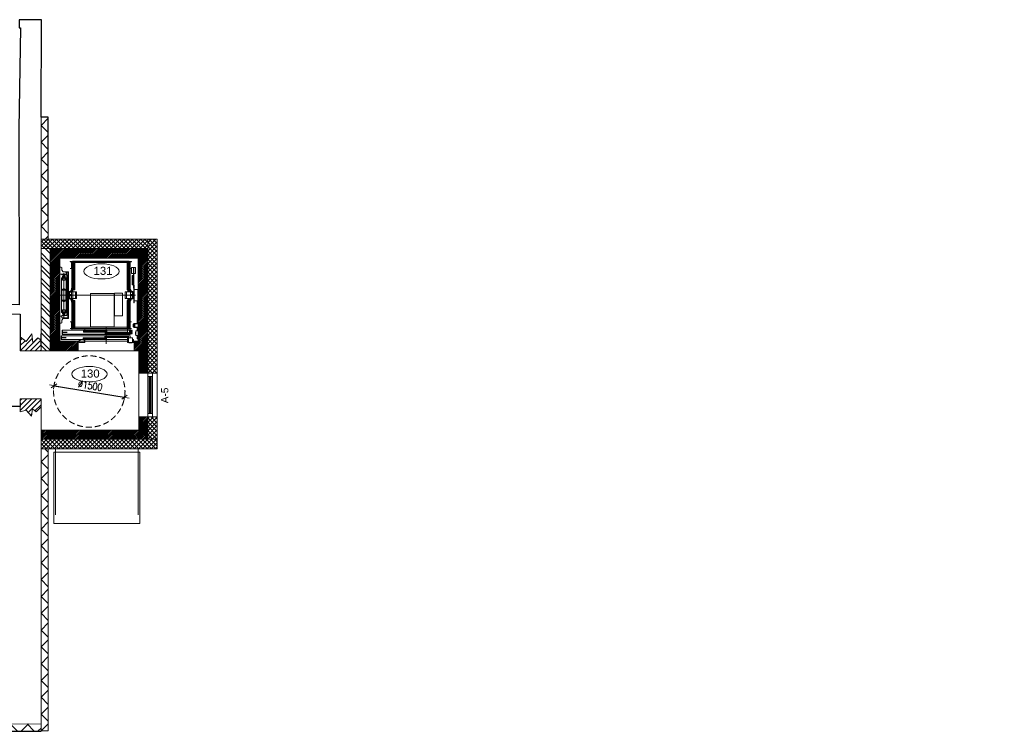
# Model space of a CAD drawing. Header units: millimetres. Extents: x -50720 to 364380, y -21425 to 41280.
# Tile 8 of 8: x 162310 to 182987, y 24193 to 39150. Entities that reach past the tile are written whole.
import ezdxf

# ---------------------------------------------------------------- set-up
doc = ezdxf.new("R2010")
doc.units = ezdxf.units.MM
doc.header["$LTSCALE"] = 500
doc.header["$MEASUREMENT"] = 0
doc.header["$PDMODE"] = 3
doc.header["$PDSIZE"] = -100
doc.linetypes.add('DASHED2', pattern=[0.375, 0.25, -0.125])
doc.layers.get('0').update_dxf_attribs({"linetype": 'CONTINUOUS', "lineweight": 9})
doc.layers.get('DEFPOINTS').update_dxf_attribs({"linetype": 'CONTINUOUS', "lineweight": 9})
for name, color, linetype, lineweight in [('1_Evakuatsioon', 94, 'CONTINUOUS', 20), ('1_KORRUS', 7, 'CONTINUOUS', 9), ('1_KORRUS_HATS', 44, 'CONTINUOUS', 9), ('1_Ruumi_nr', 7, 'CONTINUOUS', 20), ('1_Seina_hats', 46, 'CONTINUOUS', 9), ('1_Uued seinad', 7, 'CONTINUOUS', 18), ('1_Uued uksed', 142, 'CONTINUOUS', 15), ('1_Uued_aknad_TEXT', 7, 'CONTINUOUS', 18), ('2_Santehnika', 142, 'CONTINUOUS', 9), ('KATUS', 46, 'CONTINUOUS', 9), ('SEINAD', 7, 'CONTINUOUS', 15)]:
    doc.layers.add(name, color=color, linetype=linetype, lineweight=lineweight)
doc.styles.add('Arial', font='ARIALUNI.TTF', dxfattribs={"height": 300})
doc.styles.add('S', font='simplex.shx', dxfattribs={"width": 0.8})
doc.styles.get("Standard").update_dxf_attribs({"font": 'ARIALUNI.TTF'})
doc.dimstyles.new('priit_100', dxfattribs={"dimscale": 50, "dimtxt": 3, "dimasz": 0.1, "dimexe": 0, "dimexo": 0, "dimgap": 1, "dimtad": 1, "dimdec": 0, "dimzin": 0, "dimdsep": 46, "dimtxsty": 'S', "dimblk": 'R8MITTA', "dimcen": 2.5, "dimse1": 1, "dimse2": 1, "dimadec": 1, "dimazin": 0, "dimtp": 6, "dimtm": 6, "dimtfac": 1, "dimtdec": 0, "dimtofl": 0, "dimtmove": 0, "dimatfit": 2, "dimldrblk": 'R8MITTA', "dimfxl": 1, "dimtolj": 1, "dimtzin": 0, "dimarcsym": 0})
pattern_1 = [(45, (162760, 24200), (-176.7767, 176.7767), []), (135, (162760, 24200), (-176.7767, -176.7767), [])]

# ---------------------------------------------------------------- blocks, each defined once
blk = doc.blocks.new('ruumi ellips')
blk.add_ellipse((0, 0), major_axis=(-370, 0), ratio=0.432432)
blk = doc.blocks.new('R8MITTA', base_point=(3180, 3140))
for p, q in [((3170, 3130), (3190, 3150)), ((3180, 3155), (3180, 3125)), ((3160, 3140), (3200, 3140))]:
    blk.add_line(p, q)
blk = doc.blocks.new('*D81')
at = {"layer": '2_Santehnika', "color": 0, "lineweight": -2, "transparency": 16777216}
blk.add_line((163036, 31455), (164506, 31215), dxfattribs=at)
at = {"layer": 'DEFPOINTS', "color": 0, "transparency": 16777216}
for p in [(163031, 31456), (164511, 31214)]:
    blk.add_point(p, dxfattribs=at)
at = {"layer": '2_Santehnika', "color": 0, "lineweight": -2, "transparency": 16777216, "xscale": 5, "yscale": 5, "zscale": 5}
for p, rotation in [((163031, 31456), 170.703809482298), ((164511, 31214), 350.7038094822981)]:
    blk.add_blockref('R8MITTA', p, dxfattribs=dict(at, rotation=rotation))
at = {"layer": '2_Santehnika', "color": 0, "transparency": 16777216, "insert": (163791, 31458), "char_height": 150, "attachment_point": 5, "rotation": 350.7038, "style": 'S'}
blk.add_mtext('\\A1;∅1500', dxfattribs=at)
blk = doc.blocks.new('Lift Shindler')
for p, q in [((10, 1960), (-190, 1960)), ((-190, 1960), (-190, -190)), ((-190, 1578), (192, 1960)), ((-190, 1613), (157, 1960)), ((-190, 1648), (122, 1960)), ((-190, 1684), (86, 1960)), ((-190, 1719), (51, 1960)), ((-190, 1755), (15, 1960)), ((-190, 1790), (-20, 1960)), ((-190, 1825), (-55, 1960)), ((-190, 1861), (-91, 1960)), ((-190, 1896), (-126, 1960)), ((-190, 1931), (-161, 1960)), ((1660, 1960), (10, 1960)), ((28, 1760), (228, 1960)), ((63, 1760), (263, 1960)), ((98, 1760), (298, 1960)), ((134, 1760), (334, 1960)), ((169, 1760), (369, 1960)), ((204, 1760), (404, 1960)), ((240, 1760), (440, 1960)), ((275, 1760), (475, 1960)), ((310, 1760), (510, 1960)), ((346, 1760), (546, 1960)), ((381, 1760), (581, 1960)), ((416, 1760), (616, 1960)), ((452, 1760), (652, 1960)), ((487, 1760), (687, 1960)), ((523, 1760), (723, 1960)), ((558, 1760), (758, 1960)), ((593, 1760), (793, 1960)), ((629, 1760), (829, 1960)), ((664, 1760), (864, 1960)), ((699, 1760), (899, 1960)), ((735, 1760), (935, 1960)), ((770, 1760), (970, 1960)), ((805, 1760), (1005, 1960)), ((841, 1760), (1041, 1960)), ((876, 1760), (1076, 1960)), ((911, 1760), (1111, 1960)), ((947, 1760), (1147, 1960)), ((982, 1760), (1182, 1960)), ((1018, 1760), (1218, 1960)), ((1053, 1760), (1253, 1960)), ((1088, 1760), (1288, 1960)), ((1124, 1760), (1324, 1960)), ((1159, 1760), (1359, 1960)), ((1194, 1760), (1394, 1960)), ((1230, 1760), (1430, 1960)), ((1265, 1760), (1465, 1960)), ((1300, 1760), (1500, 1960)), ((1336, 1760), (1536, 1960)), ((1371, 1760), (1571, 1960)), ((1406, 1760), (1606, 1960)), ((1442, 1760), (1642, 1960)), ((1477, 1760), (1677, 1960)), ((1513, 1760), (1713, 1960)), ((1548, 1760), (1748, 1960)), ((1583, 1760), (1783, 1960)), ((1619, 1760), (1819, 1960)), ((1654, 1760), (1854, 1960)), ((1860, 1960), (1660, 1960)), ((1660, 1731), (1860, 1931)), ((1660, 1695), (1860, 1895)), ((1860, -190), (1860, 1960)), ((-190, 1542), (10, 1742)), ((-190, 1507), (10, 1707)), ((-190, 1472), (10, 1672)), ((10, 1760), (10, 1570)), ((10, 10), (10, 1760)), ((10, 1760), (1660, 1760)), ((233, 1684), (233, 1680)), ((1521, 1684), (233, 1684)), ((233, 1680), (233, 1678)), ((263, 1680), (233, 1680)), ((233, 1680), (1521, 1680)), ((233, 1678), (261, 1678)), ((261, 1678), (261, 1542)), ((263, 1540), (263, 1680)), ((271, 1680), (263, 1680)), ((263, 1680), (263, 1050)), ((271, 1050), (271, 1680)), ((273, 1680), (271, 1680)), ((271, 1680), (271, 1050)), ((273, 1050), (273, 1680)), ((274, 1680), (274, 1050)), ((277, 1050), (277, 1680)), ((282, 1694), (282, 1692)), ((1472, 1694), (282, 1694)), ((282, 1692), (1472, 1692)), ((322, 1667), (300, 1667)), ((300, 1667), (300, 1093)), ((322, 1093), (322, 1667)), ((325, 1667), (322, 1667)), ((322, 1667), (322, 1093)), ((1429, 1680), (325, 1680)), ((325, 1680), (325, 1670)), ((325, 1670), (1429, 1670)), ((1429, 1670), (325, 1670)), ((325, 1670), (325, 1667)), ((325, 1093), (325, 1667)), ((325, 1667), (1429, 1667)), ((1429, 1670), (1429, 1680)), ((1429, 1667), (1429, 1670)), ((1432, 1667), (1429, 1667)), ((1429, 1667), (1429, 1093)), ((1454, 1667), (1432, 1667)), ((1432, 1667), (1432, 1093)), ((1432, 1093), (1432, 1667)), ((1454, 1093), (1454, 1667)), ((1472, 1692), (1472, 1694)), ((1477, 1680), (1477, 1050)), ((1480, 1050), (1480, 1680)), ((1483, 1680), (1481, 1680)), ((1481, 1680), (1481, 1050)), ((1491, 1680), (1483, 1680)), ((1483, 1680), (1483, 1050)), ((1483, 1050), (1483, 1680)), ((1521, 1680), (1491, 1680)), ((1491, 1680), (1491, 1540)), ((1491, 1050), (1491, 1680)), ((1493, 1678), (1521, 1678)), ((1493, 1542), (1493, 1678)), ((1521, 1680), (1521, 1684)), ((1521, 1678), (1521, 1680)), ((1660, 1660), (1860, 1860)), ((1660, 1625), (1860, 1825)), ((1660, 1589), (1860, 1789)), ((1660, 1102), (1660, 1760)), ((1660, 1760), (1660, 10)), ((1660, 1554), (1860, 1754)), ((1660, 1519), (1860, 1719)), ((1660, 1483), (1860, 1683)), ((-190, 1436), (10, 1636)), ((-190, 1401), (10, 1601)), ((-190, 1366), (10, 1566)), ((-190, 1330), (10, 1530)), ((-190, 1295), (10, 1495)), ((-190, 1260), (10, 1460)), ((43, 1570), (10, 1570)), ((10, 1570), (10, 1420)), ((53, 1560), (43, 1570)), ((53, 1505), (53, 1560)), ((83, 1470), (53, 1505)), ((93, 1470), (83, 1470)), ((93, 1470), (93, 1468)), ((193, 1470), (93, 1470)), ((93, 1468), (191, 1468)), ((150, 1440), (131, 1468)), ((184, 1460), (137, 1460)), ((184, 1018), (184, 1460)), ((191, 1468), (191, 990)), ((193, 990), (193, 1470)), ((233, 1542), (233, 1540)), ((261, 1542), (233, 1542)), ((233, 1540), (263, 1540)), ((1491, 1540), (1521, 1540)), ((1521, 1542), (1493, 1542)), ((1557, 1562), (1521, 1562)), ((1521, 1562), (1521, 1432)), ((1521, 1540), (1521, 1542)), ((1557, 1432), (1557, 1562)), ((1558, 1535), (1558, 1125)), ((1564, 1535), (1558, 1535)), ((1564, 1125), (1564, 1535)), ((1565, 1562), (1565, 1432)), ((1601, 1562), (1565, 1562)), ((1601, 1432), (1601, 1562)), ((1660, 1448), (1860, 1648)), ((1660, 1413), (1860, 1613)), ((1660, 1377), (1860, 1577)), ((1660, 1342), (1860, 1542)), ((1660, 1306), (1860, 1506)), ((1660, 1271), (1860, 1471)), ((-190, 1224), (10, 1424)), ((-190, 1189), (10, 1389)), ((-190, 1154), (10, 1354)), ((-190, 1118), (10, 1318)), ((-190, 1083), (10, 1283)), ((-190, 1047), (10, 1247)), ((10, 1420), (10, 540)), ((10, 1420), (150, 1420)), ((70, 1346), (45, 1346)), ((45, 1346), (45, 1296)), ((45, 1296), (48, 1296)), ((48, 1343), (70, 1343)), ((48, 1296), (48, 1343)), ((70, 1342), (48, 1342)), ((48, 1342), (48, 618)), ((54, 1420), (54, 1410)), ((54, 1410), (159, 1410)), ((82, 1378), (70, 1378)), ((70, 1378), (70, 1358)), ((126, 1358), (70, 1358)), ((70, 1358), (70, 1338)), ((70, 1358), (82, 1358)), ((70, 1338), (126, 1338)), ((126, 1338), (70, 1338)), ((70, 1338), (70, 1292)), ((70, 1292), (126, 1292)), ((98, 1410), (73, 1410)), ((73, 1410), (73, 1406)), ((73, 1406), (88, 1406)), ((82, 1358), (82, 1378)), ((88, 1385), (83, 1385)), ((83, 1385), (83, 1360)), ((83, 1360), (113, 1360)), ((88, 1406), (88, 1385)), ((98, 1445), (98, 515)), ((123, 1410), (98, 1410)), ((108, 1406), (123, 1406)), ((108, 1385), (108, 1406)), ((113, 1385), (108, 1385)), ((113, 1360), (113, 1385)), ((126, 1378), (114, 1378)), ((114, 1378), (114, 1358)), ((114, 1358), (126, 1358)), ((123, 1406), (123, 1410)), ((126, 1358), (126, 1378)), ((126, 1338), (126, 1358)), ((151, 1346), (126, 1346)), ((126, 1343), (148, 1343)), ((148, 1342), (126, 1342)), ((126, 1292), (126, 1338)), ((148, 1343), (148, 1296)), ((148, 618), (148, 1342)), ((148, 1296), (151, 1296)), ((150, 1420), (150, 1440)), ((151, 1296), (151, 1346)), ((159, 1410), (159, 550)), ((1521, 1432), (1557, 1432)), ((1549, 1395), (1529, 1395)), ((1529, 1395), (1529, 1387)), ((1529, 1387), (1529, 1366)), ((1529, 1366), (1529, 1333)), ((1529, 1333), (1529, 1295)), ((1529, 1295), (1529, 1257)), ((1529, 1257), (1529, 1224)), ((1549, 1387), (1549, 1395)), ((1549, 1366), (1549, 1387)), ((1549, 1333), (1549, 1366)), ((1549, 1295), (1549, 1333)), ((1549, 1257), (1549, 1295)), ((1549, 1224), (1549, 1257)), ((1565, 1432), (1601, 1432)), ((1660, 1236), (1860, 1436)), ((1660, 1200), (1860, 1400)), ((1660, 1165), (1860, 1365)), ((1660, 1130), (1860, 1330)), ((1660, 1094), (1860, 1294)), ((1660, 1059), (1860, 1259)), ((-190, 1012), (10, 1212)), ((-190, 977), (10, 1177)), ((-190, 941), (10, 1141)), ((-190, 906), (10, 1106)), ((-190, 871), (10, 1071)), ((-190, 835), (10, 1035)), ((59, 1085), (56, 1085)), ((56, 1085), (56, 875)), ((68, 1085), (59, 1085)), ((128, 1103), (68, 1103)), ((68, 1103), (68, 1095)), ((68, 1095), (128, 1095)), ((86, 1095), (68, 1095)), ((68, 1095), (68, 1085)), ((82, 1085), (68, 1085)), ((98, 1085), (82, 1085)), ((86, 1110), (86, 1110)), ((86, 1110), (86, 1103)), ((89, 1110), (86, 1110)), ((86, 1095), (86, 1085)), ((86, 1095), (86, 1095)), ((86, 1095), (86, 1085)), ((89, 1095), (86, 1095)), ((86, 1085), (86, 1085)), ((86, 1085), (89, 1085)), ((93, 1110), (89, 1110)), ((93, 1095), (89, 1095)), ((89, 1085), (93, 1085)), ((98, 1110), (93, 1110)), ((98, 1095), (93, 1095)), ((93, 1085), (98, 1085)), ((98, 835), (98, 1125)), ((103, 1110), (98, 1110)), ((103, 1095), (98, 1095)), ((98, 1085), (103, 1085)), ((114, 1085), (98, 1085)), ((107, 1110), (103, 1110)), ((107, 1095), (103, 1095)), ((103, 1085), (107, 1085)), ((110, 1110), (107, 1110)), ((110, 1095), (107, 1095)), ((107, 1085), (110, 1085)), ((110, 1103), (110, 1110)), ((110, 1110), (110, 1110)), ((128, 1095), (110, 1095)), ((110, 1085), (110, 1095)), ((110, 1085), (110, 1095)), ((110, 1095), (110, 1095)), ((110, 1085), (110, 1085)), ((128, 1085), (114, 1085)), ((128, 1095), (128, 1103)), ((128, 1085), (128, 1095)), ((137, 1085), (128, 1085)), ((140, 1085), (137, 1085)), ((140, 875), (140, 1085)), ((210, 1060), (210, 990)), ((242, 1060), (210, 1060)), ((218, 1045), (218, 995)), ((256, 1045), (218, 1045)), ((246, 1085), (242, 1085)), ((242, 1085), (242, 1045)), ((246, 1085), (242, 1085)), ((242, 1085), (242, 1045)), ((242, 1045), (246, 1045)), ((255, 1085), (246, 1085)), ((255, 1085), (246, 1085)), ((246, 1045), (255, 1045)), ((263, 1085), (255, 1085)), ((263, 1085), (255, 1085)), ((255, 1045), (256, 1045)), ((340, 1050), (256, 1050)), ((256, 1050), (256, 910)), ((260, 1105), (260, 1085)), ((261, 1105), (260, 1105)), ((261, 1130), (261, 1085)), ((263, 1130), (261, 1130)), ((263, 1085), (263, 1130)), ((274, 1133), (273, 1133)), ((273, 1093), (274, 1093)), ((274, 1085), (273, 1085)), ((273, 1085), (273, 1085)), ((273, 1085), (274, 1085)), ((274, 1085), (273, 1085)), ((285, 835), (285, 1125)), ((300, 1093), (322, 1093)), ((322, 1093), (325, 1093)), ((340, 910), (340, 1050)), ((366, 1050), (340, 1050)), ((340, 1050), (340, 910)), ((366, 910), (366, 1050)), ((1414, 1050), (1388, 1050)), ((1388, 1050), (1388, 910)), ((1414, 910), (1414, 1050)), ((1498, 1050), (1414, 1050)), ((1414, 1050), (1414, 910)), ((1429, 1093), (1432, 1093)), ((1432, 1093), (1454, 1093)), ((1445, 1076), (1442, 1076)), ((1442, 1076), (1442, 1050)), ((1465, 1078), (1445, 1078)), ((1445, 1078), (1445, 1050)), ((1445, 1050), (1445, 1076)), ((1465, 1050), (1465, 1078)), ((1477, 1068), (1465, 1068)), ((1465, 1068), (1465, 1050)), ((1477, 1050), (1477, 1068)), ((1481, 1133), (1480, 1133)), ((1480, 1093), (1481, 1093)), ((1481, 1085), (1480, 1085)), ((1481, 1054), (1480, 1054)), ((1481, 1054), (1480, 1054)), ((1481, 1054), (1480, 1054)), ((1491, 1130), (1491, 1085)), ((1493, 1130), (1491, 1130)), ((1499, 1085), (1491, 1085)), ((1517, 1054), (1491, 1054)), ((1517, 1054), (1491, 1054)), ((1517, 1054), (1491, 1054)), ((1493, 1085), (1493, 1130)), ((1494, 1105), (1493, 1105)), ((1494, 1085), (1494, 1105)), ((1498, 910), (1498, 1050)), ((1536, 1045), (1498, 1045)), ((1508, 1085), (1499, 1085)), ((1512, 1085), (1508, 1085)), ((1512, 1054), (1512, 1085)), ((1544, 1060), (1512, 1060)), ((1517, 1045), (1517, 1054)), ((1517, 1045), (1517, 1054)), ((1517, 1045), (1517, 1054)), ((1529, 1224), (1529, 1203)), ((1529, 1203), (1529, 1195)), ((1529, 1195), (1549, 1195)), ((1536, 995), (1536, 1045)), ((1544, 990), (1544, 1060)), ((1549, 1203), (1549, 1224)), ((1549, 1195), (1549, 1203)), ((1558, 1125), (1564, 1125)), ((1576, 1187), (1570, 1187)), ((1570, 1187), (1570, 1102)), ((1575, 1102), (1570, 1102)), ((1570, 1102), (1570, 1018)), ((1650, 1102), (1575, 1102)), ((1575, 1102), (1575, 858)), ((1575, 1018), (1575, 1102)), ((1576, 1102), (1576, 1187)), ((1660, 1102), (1650, 1102)), ((1650, 858), (1650, 1102)), ((1660, 1024), (1860, 1224)), ((1660, 988), (1860, 1188)), ((1660, 953), (1860, 1153)), ((1660, 918), (1860, 1118)), ((1660, 858), (1660, 1102)), ((1660, 882), (1860, 1082)), ((1660, 847), (1860, 1047)), ((-190, 800), (10, 1000)), ((-190, 765), (10, 965)), ((-190, 729), (10, 929)), ((-190, 694), (10, 894)), ((-190, 659), (10, 859)), ((16, 980), (180, 980)), ((56, 875), (59, 875)), ((59, 875), (68, 875)), ((68, 875), (68, 865)), ((68, 875), (82, 875)), ((68, 865), (86, 865)), ((128, 865), (68, 865)), ((68, 865), (68, 857)), ((68, 857), (128, 857)), ((82, 875), (98, 875)), ((86, 875), (86, 865)), ((86, 875), (86, 875)), ((86, 875), (86, 865)), ((89, 875), (86, 875)), ((86, 865), (86, 865)), ((86, 865), (89, 865)), ((86, 857), (86, 850)), ((86, 850), (86, 850)), ((86, 850), (89, 850)), ((93, 875), (89, 875)), ((89, 865), (93, 865)), ((89, 850), (93, 850)), ((98, 875), (93, 875)), ((93, 865), (98, 865)), ((93, 850), (98, 850)), ((103, 875), (98, 875)), ((98, 875), (114, 875)), ((98, 865), (103, 865)), ((98, 850), (103, 850)), ((107, 875), (103, 875)), ((103, 865), (107, 865)), ((103, 850), (107, 850)), ((110, 875), (107, 875)), ((107, 865), (110, 865)), ((107, 850), (110, 850)), ((110, 865), (110, 875)), ((110, 865), (110, 875)), ((110, 875), (110, 875)), ((110, 865), (128, 865)), ((110, 865), (110, 865)), ((110, 850), (110, 857)), ((110, 850), (110, 850)), ((114, 875), (128, 875)), ((128, 865), (128, 875)), ((128, 875), (137, 875)), ((128, 857), (128, 865)), ((137, 875), (140, 875)), ((155, 980), (1599, 980)), ((179, 1018), (179, 942)), ((184, 1018), (179, 1018)), ((179, 942), (184, 942)), ((191, 1018), (184, 1018)), ((184, 1018), (184, 942)), ((184, 942), (184, 1018)), ((184, 942), (191, 942)), ((184, 500), (184, 942)), ((191, 985), (191, 1018)), ((191, 990), (193, 990)), ((242, 985), (191, 985)), ((191, 975), (242, 975)), ((191, 942), (191, 975)), ((193, 970), (191, 970)), ((191, 970), (191, 492)), ((193, 490), (193, 970)), ((202, 980), (368, 980)), ((210, 990), (228, 990)), ((210, 970), (210, 900)), ((228, 970), (210, 970)), ((210, 900), (242, 900)), ((218, 995), (248, 995)), ((218, 965), (218, 915)), ((248, 965), (218, 965)), ((218, 915), (256, 915)), ((248, 995), (228, 995)), ((228, 995), (228, 986)), ((228, 986), (248, 986)), ((248, 974), (228, 974)), ((228, 974), (228, 965)), ((228, 965), (248, 965)), ((242, 986), (242, 974)), ((246, 915), (242, 915)), ((242, 915), (242, 875)), ((242, 915), (242, 875)), ((242, 875), (246, 875)), ((242, 875), (246, 875)), ((255, 915), (246, 915)), ((246, 875), (255, 875)), ((246, 875), (255, 875)), ((248, 995), (248, 965)), ((256, 915), (255, 915)), ((255, 875), (263, 875)), ((255, 875), (263, 875)), ((256, 910), (340, 910)), ((260, 875), (260, 855)), ((260, 855), (261, 855)), ((261, 875), (261, 830)), ((261, 830), (263, 830)), ((263, 910), (263, 280)), ((263, 830), (263, 875)), ((271, 280), (271, 910)), ((271, 910), (271, 280)), ((273, 280), (273, 910)), ((273, 875), (274, 875)), ((273, 875), (273, 875)), ((274, 875), (273, 875)), ((273, 875), (274, 875)), ((274, 867), (273, 867)), ((274, 910), (274, 277)), ((277, 277), (277, 910)), ((322, 867), (300, 867)), ((300, 867), (300, 293)), ((322, 293), (322, 867)), ((325, 867), (322, 867)), ((322, 867), (322, 293)), ((325, 293), (325, 867)), ((340, 910), (366, 910)), ((657, 1014), (657, 314)), ((1157, 1014), (657, 1014)), ((1157, 314), (1157, 1014)), ((1327, 1025), (1162, 1025)), ((1162, 1025), (1162, 544)), ((1327, 544), (1327, 1025)), ((1388, 910), (1414, 910)), ((1414, 910), (1498, 910)), ((1432, 867), (1429, 867)), ((1429, 867), (1429, 293)), ((1454, 867), (1432, 867)), ((1432, 867), (1432, 293)), ((1432, 293), (1432, 867)), ((1442, 910), (1442, 884)), ((1442, 884), (1445, 884)), ((1445, 910), (1445, 882)), ((1445, 884), (1445, 910)), ((1445, 882), (1465, 882)), ((1454, 293), (1454, 867)), ((1465, 910), (1465, 892)), ((1465, 882), (1465, 910)), ((1465, 892), (1477, 892)), ((1477, 910), (1477, 280)), ((1477, 892), (1477, 910)), ((1480, 277), (1480, 910)), ((1480, 906), (1481, 906)), ((1480, 906), (1481, 906)), ((1480, 906), (1481, 906)), ((1480, 875), (1481, 875)), ((1481, 867), (1480, 867)), ((1481, 910), (1481, 280)), ((1483, 910), (1483, 280)), ((1483, 280), (1483, 910)), ((1491, 280), (1491, 910)), ((1491, 906), (1517, 906)), ((1491, 906), (1517, 906)), ((1491, 906), (1517, 906)), ((1491, 875), (1491, 830)), ((1491, 875), (1499, 875)), ((1491, 830), (1493, 830)), ((1493, 830), (1493, 875)), ((1493, 855), (1494, 855)), ((1494, 855), (1494, 875)), ((1498, 915), (1536, 915)), ((1499, 875), (1508, 875)), ((1506, 965), (1506, 995)), ((1506, 995), (1536, 995)), ((1526, 995), (1506, 995)), ((1506, 986), (1526, 986)), ((1526, 974), (1506, 974)), ((1506, 965), (1526, 965)), ((1536, 965), (1506, 965)), ((1508, 875), (1512, 875)), ((1512, 875), (1512, 906)), ((1512, 900), (1544, 900)), ((1517, 974), (1517, 986)), ((1517, 974), (1517, 986)), ((1517, 974), (1517, 986)), ((1563, 985), (1517, 985)), ((1517, 975), (1563, 975)), ((1517, 906), (1517, 915)), ((1517, 906), (1517, 915)), ((1517, 906), (1517, 915)), ((1526, 986), (1526, 995)), ((1526, 990), (1544, 990)), ((1526, 965), (1526, 974)), ((1544, 970), (1526, 970)), ((1536, 915), (1536, 965)), ((1544, 900), (1544, 970)), ((1570, 1018), (1563, 1018)), ((1563, 1018), (1563, 985)), ((1563, 975), (1563, 942)), ((1563, 942), (1570, 942)), ((1570, 942), (1570, 1018)), ((1575, 1018), (1570, 1018)), ((1570, 1018), (1570, 942)), ((1570, 942), (1575, 942)), ((1570, 942), (1570, 858)), ((1570, 858), (1570, 817)), ((1570, 858), (1575, 858)), ((1575, 942), (1575, 1018)), ((1575, 858), (1575, 942)), ((1575, 858), (1650, 858)), ((1576, 817), (1576, 858)), ((1635, 858), (1635, 380)), ((1650, 858), (1660, 858)), ((1655, 380), (1655, 858)), ((1655, 858), (1655, 380)), ((1660, 811), (1860, 1011)), ((1660, 776), (1860, 976)), ((1660, 741), (1860, 941)), ((1660, 705), (1860, 905)), ((1660, 670), (1860, 870)), ((1660, 380), (1660, 858)), ((1660, 635), (1860, 835)), ((-190, 623), (10, 823)), ((-190, 588), (10, 788)), ((-190, 552), (10, 752)), ((-190, 517), (10, 717)), ((-190, 482), (10, 682)), ((-190, 446), (10, 646)), ((45, 664), (45, 614)), ((48, 664), (45, 664)), ((48, 617), (48, 664)), ((126, 668), (70, 668)), ((70, 668), (70, 622)), ((126, 622), (70, 622)), ((70, 622), (70, 602)), ((70, 622), (126, 622)), ((126, 622), (126, 668)), ((126, 602), (126, 622)), ((148, 664), (148, 617)), ((151, 664), (148, 664)), ((151, 614), (151, 664)), ((273, 827), (274, 827)), ((1480, 827), (1481, 827)), ((1570, 817), (1576, 817)), ((1660, 599), (1860, 799)), ((1660, 564), (1860, 764)), ((1660, 529), (1860, 729)), ((1660, 493), (1860, 693)), ((1660, 458), (1860, 658)), ((1660, 423), (1860, 623)), ((-190, 411), (10, 611)), ((-190, 376), (10, 576)), ((-190, 340), (10, 540)), ((-190, 305), (10, 505)), ((-190, 270), (10, 470)), ((-190, 234), (10, 434)), ((10, 540), (10, 390)), ((13, 540), (10, 540)), ((13, 390), (13, 540)), ((54, 540), (13, 540)), ((45, 614), (70, 614)), ((48, 618), (70, 618)), ((70, 617), (48, 617)), ((53, 455), (83, 490)), ((53, 400), (53, 455)), ((159, 550), (54, 550)), ((54, 550), (54, 500)), ((54, 500), (184, 500)), ((70, 602), (126, 602)), ((82, 602), (70, 602)), ((70, 602), (70, 582)), ((70, 582), (82, 582)), ((88, 554), (73, 554)), ((73, 554), (73, 550)), ((73, 550), (98, 550)), ((82, 582), (82, 602)), ((113, 600), (83, 600)), ((83, 600), (83, 575)), ((83, 575), (88, 575)), ((83, 490), (93, 490)), ((88, 575), (88, 554)), ((191, 492), (93, 492)), ((93, 492), (93, 490)), ((93, 490), (193, 490)), ((98, 550), (123, 550)), ((108, 575), (113, 575)), ((108, 554), (108, 575)), ((123, 554), (108, 554)), ((113, 575), (113, 600)), ((126, 602), (114, 602)), ((114, 602), (114, 582)), ((114, 582), (126, 582)), ((123, 550), (123, 554)), ((126, 618), (148, 618)), ((148, 617), (126, 617)), ((126, 614), (151, 614)), ((126, 582), (126, 602)), ((131, 492), (137, 500)), ((233, 420), (233, 418)), ((263, 420), (233, 420)), ((233, 418), (261, 418)), ((261, 418), (261, 282)), ((263, 280), (263, 420)), ((1162, 544), (1327, 544)), ((1521, 420), (1491, 420)), ((1491, 420), (1491, 280)), ((1493, 418), (1521, 418)), ((1493, 282), (1493, 418)), ((1521, 418), (1521, 420)), ((1660, 387), (1860, 587)), ((1660, 352), (1860, 552)), ((1660, 316), (1860, 516)), ((1660, 281), (1860, 481)), ((1660, 246), (1860, 446)), ((-190, 199), (10, 399)), ((-190, 164), (10, 364)), ((-190, 128), (10, 328)), ((-190, 93), (10, 293)), ((-190, 57), (10, 257)), ((-190, 22), (10, 222)), ((10, 390), (10, 10)), ((10, 390), (13, 390)), ((13, 390), (43, 390)), ((43, 390), (53, 400)), ((61, 247), (61, 157)), ((1495, 247), (61, 247)), ((536, 245), (62, 245)), ((62, 245), (62, 155)), ((167, 242), (67, 242)), ((67, 242), (67, 202)), ((68, 242), (167, 242)), ((68, 204), (68, 242)), ((167, 242), (167, 242)), ((233, 282), (233, 280)), ((261, 282), (233, 282)), ((233, 280), (263, 280)), ((274, 280), (263, 280)), ((263, 280), (263, 245)), ((263, 280), (271, 280)), ((271, 280), (273, 280)), ((274, 277), (277, 277)), ((277, 310), (277, 308)), ((300, 310), (277, 310)), ((277, 308), (277, 280)), ((300, 308), (277, 308)), ((277, 308), (300, 308)), ((536, 280), (277, 280)), ((277, 280), (277, 277)), ((277, 277), (536, 277)), ((277, 277), (277, 275)), ((277, 275), (1477, 275)), ((300, 293), (322, 293)), ((322, 293), (325, 293)), ((1429, 310), (325, 310)), ((1429, 308), (325, 308)), ((325, 308), (1429, 308)), ((994, 242), (507, 242)), ((507, 242), (507, 202)), ((507, 232), (994, 232)), ((507, 222), (994, 222)), ((507, 212), (994, 212)), ((536, 277), (536, 280)), ((536, 275), (536, 244)), ((536, 244), (997, 244)), ((537, 280), (537, 279)), ((1437, 280), (537, 280)), ((537, 279), (537, 246)), ((1437, 279), (537, 279)), ((537, 279), (1437, 279)), ((537, 246), (1437, 246)), ((657, 314), (1157, 314)), ((987, 305), (987, -45)), ((994, 202), (994, 242)), ((1437, 246), (997, 246)), ((997, 246), (997, 244)), ((997, 244), (1437, 244)), ((1437, 244), (997, 244)), ((997, 244), (997, 202)), ((1429, 293), (1432, 293)), ((1432, 293), (1454, 293)), ((1437, 279), (1437, 280)), ((1437, 246), (1437, 279)), ((1437, 244), (1437, 246)), ((1437, 244), (1438, 244)), ((1437, 202), (1437, 244)), ((1477, 280), (1438, 280)), ((1438, 280), (1438, 277)), ((1438, 277), (1480, 277)), ((1438, 244), (1438, 275)), ((1477, 245), (1438, 245)), ((1477, 310), (1454, 310)), ((1477, 308), (1454, 308)), ((1454, 308), (1477, 308)), ((1477, 308), (1477, 310)), ((1477, 280), (1477, 308)), ((1477, 275), (1477, 277)), ((1477, 155), (1477, 245)), ((1491, 280), (1480, 280)), ((1481, 280), (1483, 280)), ((1483, 280), (1491, 280)), ((1491, 280), (1521, 280)), ((1491, 155), (1491, 280)), ((1521, 282), (1493, 282)), ((1495, 157), (1495, 247)), ((1495, 245), (1495, 205)), ((1535, 245), (1495, 245)), ((1515, 215), (1515, 235)), ((1515, 235), (1535, 235)), ((1535, 215), (1515, 215)), ((1521, 280), (1521, 282)), ((1535, 235), (1535, 245)), ((1535, 205), (1535, 215)), ((1555, 367), (1555, 365)), ((1565, 367), (1555, 367)), ((1555, 365), (1555, 360)), ((1555, 360), (1555, 352)), ((1555, 352), (1555, 342)), ((1555, 342), (1555, 332)), ((1555, 332), (1555, 324)), ((1555, 324), (1555, 319)), ((1555, 319), (1555, 317)), ((1555, 317), (1565, 317)), ((1562, 357), (1562, 356)), ((1565, 357), (1562, 357)), ((1562, 356), (1562, 353)), ((1562, 353), (1562, 348)), ((1562, 348), (1562, 342)), ((1562, 342), (1562, 336)), ((1562, 336), (1562, 331)), ((1562, 331), (1562, 328)), ((1562, 328), (1562, 327)), ((1562, 327), (1565, 327)), ((1635, 382), (1565, 382)), ((1565, 382), (1565, 302)), ((1565, 302), (1635, 302)), ((1584, 367), (1584, 365)), ((1585, 367), (1584, 367)), ((1584, 365), (1584, 360)), ((1584, 360), (1584, 352)), ((1584, 352), (1584, 342)), ((1584, 342), (1584, 332)), ((1584, 332), (1584, 324)), ((1584, 324), (1584, 319)), ((1584, 319), (1584, 317)), ((1584, 317), (1585, 317)), ((1660, 380), (1585, 380)), ((1585, 380), (1585, 304)), ((1585, 365), (1585, 367)), ((1585, 360), (1585, 365)), ((1585, 352), (1585, 360)), ((1585, 342), (1585, 352)), ((1585, 332), (1585, 342)), ((1585, 324), (1585, 332)), ((1585, 319), (1585, 324)), ((1585, 317), (1585, 319)), ((1585, 304), (1660, 304)), ((1660, 230), (1612, 230)), ((1612, 230), (1612, 130)), ((1635, 304), (1635, 230)), ((1655, 230), (1655, 304)), ((1655, 304), (1655, 230)), ((1660, 210), (1860, 410)), ((1660, 304), (1660, 380)), ((1660, 175), (1860, 375)), ((1660, 140), (1860, 340)), ((1660, 230), (1660, 304)), ((1660, 104), (1860, 304)), ((1660, 69), (1860, 269)), ((1660, 34), (1860, 234)), ((-190, -13), (10, 187)), ((-190, -49), (10, 151)), ((-190, -84), (10, 116)), ((-190, -119), (10, 81)), ((-190, -155), (10, 45)), ((-190, -190), (10, 10)), ((-155, -190), (45, 10)), ((-119, -190), (81, 10)), ((-84, -190), (116, 10)), ((-49, -190), (151, 10)), ((-13, -190), (187, 10)), ((10, 10), (417, 10)), ((397, 10), (10, 10)), ((22, -190), (222, 10)), ((1453, 125), (41, 125)), ((41, 125), (41, 45)), ((41, 45), (1437, 45)), ((146, 123), (46, 123)), ((46, 123), (46, 89)), ((46, 89), (146, 89)), ((146, 84), (46, 84)), ((46, 84), (46, 50)), ((46, 50), (146, 50)), ((47, 122), (146, 122)), ((47, 90), (47, 122)), ((146, 90), (47, 90)), ((47, 83), (146, 83)), ((47, 51), (47, 83)), ((146, 51), (47, 51)), ((57, -190), (257, 10)), ((61, 157), (1495, 157)), ((62, 155), (1477, 155)), ((67, 202), (167, 202)), ((167, 198), (67, 198)), ((67, 198), (67, 158)), ((67, 158), (167, 158)), ((167, 204), (68, 204)), ((68, 196), (167, 196)), ((68, 158), (68, 196)), ((167, 158), (68, 158)), ((93, -190), (293, 10)), ((128, -190), (328, 10)), ((146, 122), (146, 123)), ((146, 89), (146, 90)), ((146, 83), (146, 84)), ((146, 50), (146, 51)), ((164, -190), (364, 10)), ((167, 202), (167, 204)), ((167, 196), (167, 198)), ((167, 158), (167, 158)), ((199, -190), (397, 8)), ((397, 10), (397, -70)), ((417, 10), (397, 10)), ((397, -190), (397, 10)), ((417, 35), (417, -15)), ((449, 35), (417, 35)), ((420, -12), (420, 32)), ((420, 32), (449, 32)), ((420, 10), (534, 10)), ((534, 10), (420, 10)), ((449, 32), (449, 35)), ((994, 84), (502, 84)), ((502, 84), (502, 50)), ((502, 76), (994, 76)), ((502, 67), (994, 67)), ((502, 58), (994, 58)), ((502, 50), (994, 50)), ((507, 202), (994, 202)), ((537, 45), (512, 45)), ((512, 45), (512, 42)), ((512, 42), (534, 42)), ((534, 42), (534, -12)), ((537, -15), (537, 45)), ((537, 10), (1437, 10)), ((1437, 10), (537, 10)), ((1452, 123), (960, 123)), ((960, 123), (960, 89)), ((960, 114), (1452, 114)), ((960, 106), (1452, 106)), ((960, 98), (1452, 98)), ((960, 89), (1452, 89)), ((964, 188), (1452, 188)), ((964, 178), (1452, 178)), ((964, 168), (1452, 168)), ((1452, 198), (965, 198)), ((965, 198), (965, 158)), ((965, 158), (1452, 158)), ((994, 50), (994, 84)), ((997, 202), (1437, 202)), ((1437, 202), (997, 202)), ((997, 202), (997, 200)), ((997, 200), (1437, 200)), ((1437, 200), (1437, 202)), ((1437, 79), (1437, -15)), ((1453, 79), (1437, 79)), ((1440, -12), (1440, 76)), ((1440, 76), (1456, 76)), ((1440, 45), (1457, 45)), ((1440, 10), (1457, 10)), ((1457, 10), (1440, 10)), ((1452, 158), (1452, 198)), ((1452, 89), (1452, 123)), ((1467, 125), (1453, 125)), ((1453, 125), (1453, 79)), ((1456, 122), (1467, 122)), ((1456, 76), (1456, 122)), ((1537, 85), (1457, 85)), ((1457, 85), (1457, -12)), ((1487, 125), (1467, 125)), ((1467, 122), (1467, 125)), ((1477, 155), (1491, 155)), ((1487, 85), (1487, 125)), ((1495, 205), (1495, 165)), ((1535, 205), (1495, 205)), ((1495, 205), (1535, 205)), ((1495, 165), (1535, 165)), ((1515, 175), (1515, 195)), ((1515, 195), (1535, 195)), ((1535, 175), (1515, 175)), ((1535, 195), (1535, 205)), ((1535, 165), (1535, 175)), ((1537, -12), (1537, 85)), ((1557, 45), (1537, 45)), ((1537, 45), (1537, 42)), ((1537, 42), (1554, 42)), ((1537, 10), (1554, 10)), ((1554, 10), (1537, 10)), ((1554, 42), (1554, -12)), ((1557, -15), (1557, 45)), ((1557, 10), (1660, 10)), ((1577, 10), (1557, 10)), ((1577, -85), (1860, 198)), ((1577, -120), (1860, 163)), ((1577, -155), (1860, 128)), ((1577, -70), (1577, 10)), ((1660, 10), (1577, 10)), ((1577, 10), (1577, -190)), ((1577, -49), (1636, 10)), ((1577, -14), (1601, 10)), ((1578, -190), (1860, 92)), ((1605, 205), (1605, 203)), ((1612, 205), (1605, 205)), ((1605, 203), (1605, 198)), ((1605, 198), (1605, 190)), ((1605, 190), (1605, 180)), ((1605, 180), (1605, 170)), ((1605, 170), (1605, 162)), ((1605, 162), (1605, 157)), ((1605, 157), (1605, 155)), ((1605, 155), (1612, 155)), ((1612, 130), (1660, 130)), ((1613, -190), (1860, 57)), ((1635, 130), (1635, 65)), ((1635, 65), (1636, 65)), ((1636, 65), (1638, 65)), ((1638, 65), (1641, 65)), ((1641, 65), (1645, 65)), ((1645, 65), (1649, 65)), ((1648, -190), (1860, 22)), ((1649, 65), (1652, 65)), ((1652, 65), (1654, 65)), ((1654, 65), (1655, 65)), ((1655, 65), (1655, 130)), ((1655, 130), (1655, 65)), ((1655, 65), (1660, 65)), ((1660, 65), (1660, 130)), ((1660, 10), (1660, 65)), ((-190, -190), (10, -190)), ((10, -190), (397, -190)), ((234, -190), (397, -27)), ((270, -190), (397, -63)), ((305, -190), (397, -98)), ((340, -190), (397, -133)), ((376, -190), (397, -169)), ((397, -70), (397, -190)), ((397, -190), (1577, -190)), ((417, -15), (537, -15)), ((534, -12), (420, -12)), ((1437, -15), (1557, -15)), ((1554, -12), (1440, -12)), ((1530, -15), (1464, -15)), ((1464, -15), (1464, -20)), ((1464, -20), (1530, -20)), ((1530, -20), (1530, -15)), ((1577, -190), (1577, -70)), ((1577, -190), (1660, -190)), ((1660, -190), (1860, -190)), ((1684, -190), (1860, -14)), ((1719, -190), (1860, -49)), ((1755, -190), (1860, -85)), ((1790, -190), (1860, -120)), ((1825, -190), (1860, -155))]:
    blk.add_line(p, q)
blk = doc.blocks.new('A-5 UUS PLAANIS')
at = {"layer": '1_Uued_aknad_TEXT', "insert": (-140, -182), "char_height": 160, "width": 505.03, "attachment_point": 1, "rotation": 90}
blk.add_mtext('{\\f@Arial Unicode MS|b0|i0|c186|p34;\\H0.94444x;A-5}', dxfattribs=at)

msp = doc.modelspace()

# ---------------------------------------------------------------- hatches: boundary and pattern name
at = {"layer": '1_KORRUS'}
h = msp.add_hatch(dxfattribs=at)
h.set_pattern_fill('ANSI31', color=256, scale=200, style=0)
h.paths.add_polyline_path([(164810, 31720), (164810, 31720), (164810, 32190), (165000, 32190), (165000, 31720)])
at = {"layer": '1_KORRUS_HATS'}
h = msp.add_hatch(dxfattribs=at)
h.set_pattern_fill('ANSI37', color=256, scale=500, angle=-90, style=0)
h.set_pattern_definition([(315, (162950, 34490), (44.1942, 44.1942), []), (45, (162950, 34490), (-44.1942, 44.1942), [])])
h.paths.add_polyline_path([(165000, 34540), (165000, 34340), (162760, 34340), (162760, 34540)])
h = msp.add_hatch(dxfattribs=at)
h.set_pattern_fill('ANSI37', color=256, scale=500, style=0)
h.set_pattern_definition([(45, (165050, 32565), (-44.1942, 44.1942), []), (135, (165050, 32565), (-44.1942, -44.1942), [])])
h.paths.add_polyline_path([(165000, 34540), (165200, 34540), (165200, 31720), (165000, 31720)])
h = msp.add_hatch(dxfattribs=at)
h.set_pattern_fill('ANSI37', color=256, scale=500, style=0)
h.set_pattern_definition([(45, (165050, 31175), (-44.194, 44.194), []), (135, (165050, 31175), (-44.194, -44.194), [])])
h.paths.add_polyline_path([(165000, 30800), (165200, 30800), (165200, 30330), (165000, 30330)])
h = msp.add_hatch(dxfattribs=at)
h.set_pattern_fill('ANSI37', color=256, scale=500, angle=90, style=0)
h.set_pattern_definition([(135, (162908.075, 30180), (-44.1942, -44.1942), []), (225, (162908.075, 30180), (44.1942, -44.1942), [])])
h.paths.add_polyline_path([(162760, 30130), (162760, 30330), (165200, 30330), (165200, 30130)])
at = {"layer": '1_Seina_hats'}
h = msp.add_hatch(dxfattribs=at)
h.set_pattern_fill('ANSI32', color=256, scale=500, angle=270, style=0)
h.set_pattern_definition([(315, (199825, -607660.01), (132.58252, 132.58252), []), (315, (199825, -607748.4), (132.58252, 132.58252), [])])
h.paths.add_polyline_path([(162760, 32190), (162760, 32190), (162760, 34340), (162950, 34340), (162950, 32190)])
h = msp.add_hatch(dxfattribs=at)
h.set_pattern_fill('ANSI31', color=256, scale=600, angle=180, style=0)
h.set_pattern_definition([(225, (923182.74, 1198439.78), (53.0330086, -53.0330086), [])])
h.paths.add_polyline_path([(162760, 32410.4), (162694, 32460), (162582.7, 32354.8), (162562.7, 32549.8), (162447.7, 32384.8), (162320, 32482.5), (162320, 32189.8), (162760, 32190)])
h = msp.add_hatch(dxfattribs=at)
h.set_pattern_fill('ANSI31', color=256, scale=600, angle=180, style=0)
h.set_pattern_definition([(225, (923180.165, 1198134.78), (53.0330086, -53.0330086), [])])
h.paths.add_polyline_path([(162760, 31009.9), (162654, 30910), (162580.2, 30969.8), (162560.2, 30819.8), (162445.2, 30939.8), (162320, 30910), (162320, 31179.8), (162760, 31180)])
h = msp.add_hatch(dxfattribs=at)
h.set_pattern_fill('ANSI31', color=256, scale=200, style=0)
h.paths.add_polyline_path([(164810, 30330), (164810, 30330), (164810, 30800), (165000, 30800), (165000, 30330)])
h = msp.add_hatch(dxfattribs=at)
h.set_pattern_fill('ANSI31', color=256, scale=200, style=0)
h.paths.add_polyline_path([(164810, 30330), (164810, 30330), (162760, 30330), (162760, 30520), (164810, 30520)])
at = {"layer": '1_Uued seinad'}
h = msp.add_hatch(dxfattribs=at)
h.set_pattern_fill('ANSI37', color=256, scale=2000, style=0)
h.set_pattern_definition(pattern_1)
h.paths.add_polyline_path([(162760, 37100), (162910, 37100), (162910, 34540), (162760, 34540)])
h = msp.add_hatch(dxfattribs=at)
h.set_pattern_fill('ANSI37', color=256, scale=2000, style=0)
h.set_pattern_definition(pattern_1)
h.paths.add_polyline_path([(162910, 24200), (162760, 24200), (162760, 30130), (162910, 30130)])
h = msp.add_hatch(dxfattribs=at)
h.set_pattern_fill('ANSI37', color=256, scale=2000, style=0)
h.set_pattern_definition([(45, (227180, 16910), (-176.7767, 176.7767), []), (135, (227180, 16910), (-176.7767, -176.7767), [])])
h.paths.add_polyline_path([(161894.8, 24342.6), (162760, 24348.9), (162760, 24200), (161894.8, 24192.6)])

# ---------------------------------------------------------------- linework, layer by layer
at = {"const_width": 20}
for points in [[(163060, 30130), (163060, 28740)], [(164800, 30130), (164800, 28740)]]:
    msp.add_lwpolyline(points, dxfattribs=at)
at = {"layer": '1_KORRUS_HATS'}
for points in [[(165000, 34540), (165000, 34340), (162760, 34340), (162760, 34540)], [(165000, 34540), (165200, 34540), (165200, 31720), (165000, 31720)], [(164810, 31720), (165200, 31720), (165200, 30800), (164810, 30800)], [(165000, 30800), (165200, 30800), (165200, 30330), (165000, 30330)], [(162760, 30130), (162760, 30330), (165200, 30330), (165200, 30130)]]:
    msp.add_lwpolyline(points, close=True, dxfattribs=at)
at = {"layer": '1_Uued seinad'}
for points in [[(162760, 32190), (162760, 32190), (162760, 32190), (162760, 34340), (162950, 34340), (162950, 32190)], [(162760, 32410.4), (162694, 32460), (162582.7, 32354.8), (162562.7, 32549.8), (162447.7, 32384.8), (162320, 32482.5), (162320, 32189.8), (162760, 32190)], [(164810, 31720), (164810, 31720), (164810, 31720), (164810, 32190), (165000, 32190), (165000, 31720)], [(162760, 31009.9), (162654, 30910), (162580.2, 30969.8), (162560.2, 30819.8), (162445.2, 30939.8), (162320, 30910), (162320, 31179.8), (162760, 31180)], [(164810, 30330), (164810, 30330), (164810, 30330), (164810, 30800), (165000, 30800), (165000, 30330)], [(164810, 30330), (164810, 30330), (164810, 30330), (162760, 30330), (162760, 30520), (164810, 30520)]]:
    msp.add_lwpolyline(points, close=True, dxfattribs=at)
at = {"layer": '1_Uued uksed'}
for points in [[(165100, 30800), (165000, 30800), (165000, 31720), (165100, 31720)], [(165100, 30800), (165000, 30800), (165000, 31720), (165100, 31720)], [(165100, 30870), (165000, 30870), (165000, 31650), (165100, 31650)], [(165100, 30870), (165000, 30870), (165000, 31650), (165100, 31650)], [(165070, 30870), (165030, 30870), (165030, 31650), (165070, 31650)], [(165070, 30870), (165030, 30870), (165030, 31650), (165070, 31650)]]:
    msp.add_lwpolyline(points, close=True, dxfattribs=at)
msp.add_lwpolyline([(165050, 30870), (165050, 31650)], dxfattribs=at)
msp.add_lwpolyline([(165050, 30870), (165050, 31650)], dxfattribs=at)
at = {"layer": '2_Santehnika', "linetype": 'DASHED2'}
msp.add_circle((163771.3, 31334.9), 750, dxfattribs=at)
at = {"layer": 'KATUS'}
msp.add_lwpolyline([(163030, 30060), (164830, 30060), (164830, 28560), (163030, 28560)], close=True, dxfattribs=at)
at = {"layer": 'SEINAD', "lineweight": 25}
for points in [[(162910, 34930), (162910, 37100), (162760, 37100), (162769, 39144.8), (162299.7, 39149.8), (162297.9, 38979.8), (162326, 38979.5), (162288.3, 36856.2), (162297.1, 33158.7), (160759.5, 33169.7), (160759.5, 32969.7), (162320, 32958.6), (162320, 32220)], [(162760, 32320), (162760, 32550)], [(162320, 31100), (162320, 31019.4), (159510, 31022.4)], [(161894.8, 24192.6), (162760, 24197)]]:
    msp.add_lwpolyline(points, dxfattribs=at)
at = {"layer": 'SEINAD'}
for points in [[(162760, 37100), (162910, 37100), (162910, 34540), (162760, 34540)], [(162910, 24200), (162760, 24200), (162760, 30130), (162910, 30130)], [(161894.8, 24342.6), (162760, 24348.9), (162760, 24200), (161894.8, 24192.6)]]:
    msp.add_lwpolyline(points, close=True, dxfattribs=at)
for points in [[(162760, 34570), (162760, 32190)], [(162760, 31009.9), (162760, 24410)]]:
    msp.add_lwpolyline(points, dxfattribs=at)

# ---------------------------------------------------------------- block references
at = {"layer": '1_KORRUS'}
msp.add_blockref('Lift Shindler', (163140, 32380), dxfattribs=at)
at = {"layer": '1_Ruumi_nr'}
for p in [(164028.4, 33860), (163774.2, 31700.7)]:
    msp.add_blockref('ruumi ellips', p, dxfattribs=at)
at = {"layer": '1_Uued_aknad_TEXT'}
msp.add_blockref('A-5 UUS PLAANIS', (165420, 31270), dxfattribs=at)

# ---------------------------------------------------------------- texts
at = {"layer": '1_Evakuatsioon', "char_height": 250, "width": 2450.85, "attachment_point": 7, "style": 'Arial'}
for s, insert in [('\\pi869.8655;{\\fArial Unicode MS|b0|i0|c186|p34;19 M}', (142610, 31720)), ('\\pi869.8655;{\\fArial Unicode MS|b0|i0|c186|p34;16 M}', (146550, 31720))]:
    msp.add_mtext(s, dxfattribs=dict(at, insert=insert))
at = {"layer": '1_Ruumi_nr', "char_height": 170, "width": 505.026, "attachment_point": 1}
for s, insert in [('\\pi89.06492;{\\f@Arial Unicode MS|b0|i0|c186|p34;111}', (151676.4, 34142.3)), ('\\pi72.65632;{\\f@Arial Unicode MS|b0|i0|c186|p34;108}', (154685, 34132.3)), ('\\pi89.06492;{\\f@Arial Unicode MS|b0|i0|c186|p34;101}', (160641.3, 34202.8)), ('\\pi72.54036;{\\f@Arial Unicode MS|b0|i0|c186|p34;106}', (157666.4, 34112.3)), ('\\pi89.06492;{\\f@Arial Unicode MS|b0|i0|c186|p34;131}', (163773.4, 33956.6)), ('\\pi72.88825;{\\f@Arial Unicode MS|b0|i0|c186|p34;110}', (149705, 32336.6)), ('\\pi72.88825;{\\f@Arial Unicode MS|b0|i0|c186|p34;130}', (163519.2, 31797.2)), ('\\pi72.30844;{\\f@Arial Unicode MS|b0|i0|c186|p34;105}', (158381.2, 30620.5)), ('\\pi73.642;{\\f@Arial Unicode MS|b0|i0|c186|p34;112}', (152525, 30296.6)), ('\\pi72.65632;{\\f@Arial Unicode MS|b0|i0|c186|p34;109}', (153925, 30236.6)), ('\\pi73.06219;{\\f@Arial Unicode MS|b0|i0|c186|p34;104}', (160255, 30236.6)), ('\\pi72.88825;{\\f@Arial Unicode MS|b0|i0|c186|p34;107}', (156827.9, 29909)), ('\\pi72.65632;{\\f@Arial Unicode MS|b0|i0|c186|p34;103}', (160461, 28627.4)), ('\\pi73.642;{\\f@Arial Unicode MS|b0|i0|c186|p34;102}', (158233.6, 26996.6))]:
    msp.add_mtext(s, dxfattribs=dict(at, insert=insert))

# ---------------------------------------------------------------- dimensions: what is measured, and where the dimension line sits
at = {"layer": '2_Santehnika'}
dim = msp.add_diameter_dim_2p(p1=(163031.1, 31456.1), p2=(164511.4, 31213.8), dimstyle='priit_100', dxfattribs=at)
dim.commit()
dim.dimension.update_dxf_attribs({"geometry": '*D81', "text_midpoint": (163791.5, 31458.3)})

doc.saveas('drawing.dxf')
